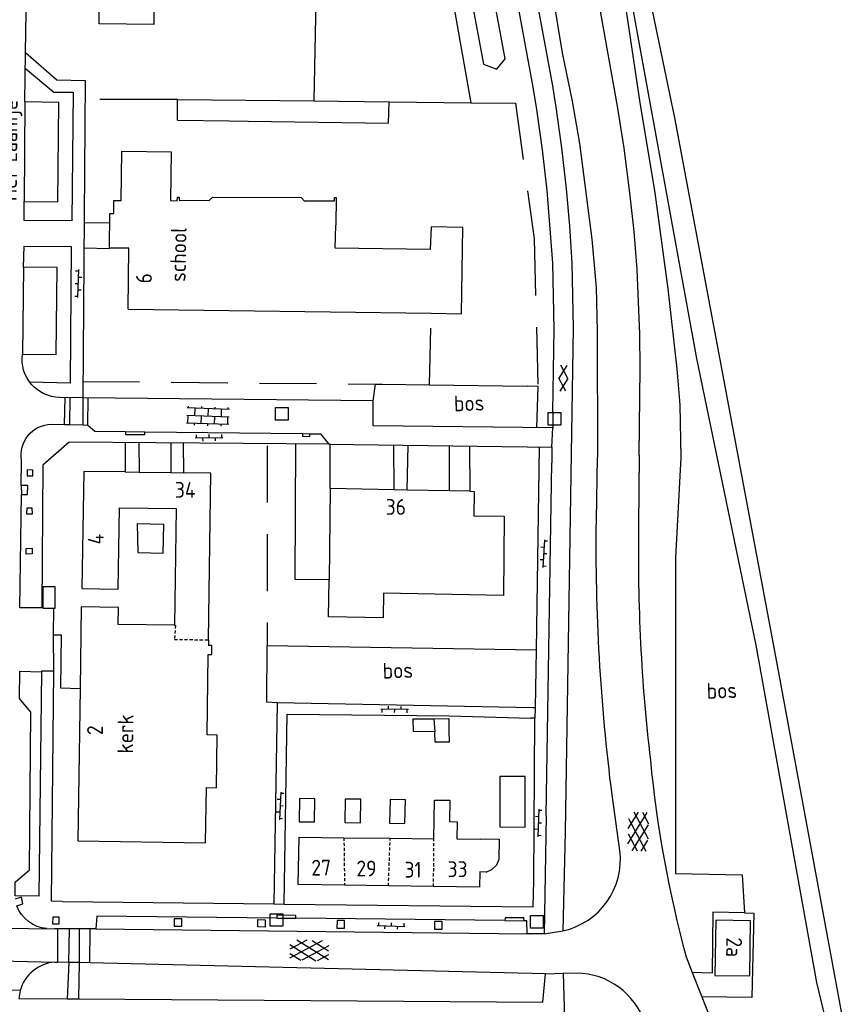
# Model space of a CAD drawing. Extents: x 168875 to 176000, y 513888 to 528000.
# Tile 90 of 106: x 172367 to 172497, y 526441 to 526596. Entities that reach past the tile are written whole.
import ezdxf

# ---------------------------------------------------------------- set-up
doc = ezdxf.new("R2010")
doc.units = 0
doc.header["$MEASUREMENT"] = 0
doc.linetypes.add('HIDDEN', pattern=[0.8, 0.5, -0.3])
doc.linetypes.add('LP', pattern=[14, 9, -5])
doc.layers.get('0').update_dxf_attribs({"linetype": 'CONTINUOUS'})
for name, color, linetype in [('BIJGEBOUW', 12, 'CONTINUOUS'), ('CULTUURAANDUIDING', 7, 'CONTINUOUS'), ('DAKRAND', 10, 'CONTINUOUS'), ('FUNCTIE_AANDUIDING', 7, 'CONTINUOUS'), ('HEK', 34, 'CONTINUOUS'), ('HOOFDGEBOUW', 1, 'CONTINUOUS'), ('HUISNUMMER', 7, 'CONTINUOUS'), ('INSTEEK_SLOOT', 72, 'CONTINUOUS'), ('KANT_VERHARDING', 252, 'CONTINUOUS'), ('KANT_WATER', 140, 'CONTINUOUS'), ('RASTER', 34, 'CONTINUOUS'), ('RIOOLPUT', 7, 'CONTINUOUS'), ('SEMANTIEK', 140, 'CONTINUOUS'), ('sluitlijn_verharding', 7, 'CONTINUOUS'), ('STRAATNAAM', 7, 'CONTINUOUS'), ('TALUD', 34, 'CONTINUOUS'), ('TUSSENMUUR', 12, 'HIDDEN')]:
    doc.layers.add(name, color=color, linetype=linetype)
doc.styles.add('ISOCP', font='ISOCP.shx', dxfattribs={"height": 1.8})

# ---------------------------------------------------------------- blocks, each defined once
blk = doc.blocks.new('S014')
at = {"color": 0}
for p, q in [((0, -0.75), (4.2, 1.67)), ((0, 0.65), (1.78, 1.67)), ((6.15, -0.75), (1.95, 1.67)), ((6.15, 0.65), (4.37, 1.67)), ((5.07, -1.52), (0, 1.4)), ((2.64, -1.52), (0, 0)), ((1.08, -1.52), (6.15, 1.4)), ((3.51, -1.52), (6.15, 0))]:
    blk.add_line(p, q, dxfattribs=at)
blk = doc.blocks.new('S024')
at = {"color": 0}
for p, q in [((0, 1.2), (6.7, 1.2)), ((0, 0), (6.7, 0)), ((0.2, 1.2), (0.2, 0)), ((1.25, 1.5), (1.25, 1.2)), ((1.25, 0), (1.25, -1.2)), ((2.3, 1.2), (2.3, 0)), ((3.35, 1.5), (3.35, 1.2)), ((3.35, 0), (3.35, -1.2)), ((4.4, 1.2), (4.4, 0)), ((5.45, 1.5), (5.45, 1.2)), ((5.45, 0), (5.45, -1.2)), ((6.5, 1.2), (6.5, 0)), ((0, -1.2), (6.7, -1.2)), ((0.2, -1.2), (0.2, -1.5)), ((2.3, -1.2), (2.3, -1.5)), ((4.4, -1.2), (4.4, -1.5)), ((6.5, -1.2), (6.5, -1.5))]:
    blk.add_line(p, q, dxfattribs=at)
blk = doc.blocks.new('S026')
at = {"color": 0}
for p, q in [((0, 0), (4.4, 0)), ((0.2, 0.5), (0.2, 0)), ((1.2, 0), (1.2, -0.5)), ((2.2, 0.5), (2.2, 0)), ((3.2, 0), (3.2, -0.5)), ((4.2, 0.5), (4.2, 0))]:
    blk.add_line(p, q, dxfattribs=at)
blk = doc.blocks.new('Q28')
at = {"color": 0}
blk.add_lwpolyline([(1, 1), (1, -1), (-1, -1), (-1, 1)], close=True, dxfattribs=at)
blk = doc.blocks.new('S012')
at = {"color": 0}
for p, q in [((1.18, 2.05), (0, 0)), ((1.4, 0), (0.22, 2.05)), ((1.18, -2.05), (0, 0)), ((1.4, 0), (0.21, -2.05))]:
    blk.add_line(p, q, dxfattribs=at)

msp = doc.modelspace()

# ---------------------------------------------------------------- linework, layer by layer
at = {"layer": 'BIJGEBOUW'}
for points in [[(172370.998, 526506.61), (172370.809, 526506.61), (172370.805, 526503.256), (172372.546, 526503.253)], [(172372.546, 526503.253), (172372.783, 526503.253), (172372.787, 526506.607), (172370.998, 526506.61)], [(172443.112, 526468.607), (172447.137, 526468.592), (172447.167, 526476.609), (172443.142, 526476.624), (172443.112, 526468.607)], [(172413.861, 526473.066), (172411.409, 526473.095), (172411.367, 526469.441), (172413.819, 526469.412), (172413.861, 526473.066)], [(172421.127, 526472.984), (172418.648, 526473.022), (172418.591, 526469.319), (172421.07, 526469.281), (172421.127, 526472.984)], [(172428.185, 526472.93), (172425.756, 526472.967), (172425.698, 526469.214), (172428.127, 526469.176), (172428.185, 526472.93)]]:
    msp.add_lwpolyline(points, dxfattribs=at)
at = {"layer": 'DAKRAND'}
for points in [[(172392.128, 526580.507), (172392.155, 526583.767)], [(172392.155, 526583.767), (172413.686, 526583.561)], [(172403.321, 526580.359), (172425.497, 526580.065), (172425.62, 526583.447)], [(172413.686, 526583.561), (172425.62, 526583.447)], [(172392.128, 526580.507), (172400.288, 526580.399)], [(172400.288, 526580.399), (172403.321, 526580.359)], [(172432.83, 526483.656), (172429.494, 526483.725), (172429.437, 526485.709), (172432.706, 526485.755)], [(172432.706, 526485.755), (172435.085, 526485.788), (172435.044, 526483.807), (172435.105, 526482.02), (172432.926, 526482.018), (172432.83, 526483.656)], [(172432.706, 526485.755), (172432.83, 526483.656)]]:
    msp.add_lwpolyline(points, dxfattribs=at)
at = {"layer": 'HEK', "linetype": 'LP'}
for points in [[(172392.155, 526583.767), (172388.839, 526583.773), (172377.624, 526583.822)], [(172425.62, 526583.447), (172434.26, 526583.31)], [(172432.018, 526538.605), (172432.261, 526549.941)], [(172377.111, 526539.165), (172423.464, 526538.706)], [(172423.464, 526538.706), (172424.559, 526538.695)], [(172406.295, 526528.969), (172406.319, 526497.336)]]:
    msp.add_lwpolyline(points, dxfattribs=at)
at = {"layer": 'HOOFDGEBOUW'}
for points in [[(172378.618, 526607.775), (172382.348, 526607.754), (172382.37, 526611.754), (172394.296, 526611.688), (172394.258, 526606.429), (172389.668, 526606.462), (172389.622, 526599.982), (172388.422, 526599.99), (172388.394, 526595.69), (172379.744, 526595.748), (172379.784, 526601.818), (172378.584, 526601.825), (172378.618, 526607.775)], [(172384.318, 526550.601), (172384.452, 526560.232), (172381.37, 526560.275), (172381.446, 526565.724), (172382.041, 526565.716), (172382.07, 526567.826), (172383.229, 526567.81), (172383.338, 526575.628), (172391.155, 526575.519), (172391.048, 526567.781), (172392.098, 526567.766), (172392.106, 526568.331)], [(172392.106, 526568.331), (172392.376, 526568.33), (172392.374, 526567.828), (172397.148, 526567.813), (172397.652, 526568.313), (172411.694, 526568.267), (172412.194, 526567.764), (172416.948, 526567.749), (172416.95, 526568.25), (172417.24, 526568.249), (172417.168, 526563.899)], [(172432.261, 526549.941), (172437.056, 526549.875), (172437.254, 526563.546), (172432.246, 526563.635), (172432.126, 526560.028), (172417.1, 526560.243), (172417.168, 526563.899)], [(172384.318, 526550.601), (172432.261, 526549.941)], [(172383.875, 526524.814), (172377.294, 526524.911), (172377.02, 526506.367), (172382.756, 526506.282), (172382.948, 526519.147), (172391.94, 526519.014), (172391.666, 526500.54)], [(172383.875, 526524.814), (172386.059, 526524.781)], [(172386.059, 526524.781), (172391.083, 526524.707)], [(172391.083, 526524.707), (172393.077, 526524.677)], [(172397.041, 526498.225), (172397.432, 526524.613), (172393.077, 526524.677)], [(172438.372, 526521.76), (172439.059, 526521.747), (172439.02, 526517.877), (172443.83, 526517.828), (172443.701, 526505.239), (172424.751, 526505.608), (172424.676, 526501.728), (172416.047, 526501.896), (172416.109, 526507.725)], [(172416.263, 526522.185), (172416.109, 526507.725)], [(172426.351, 526521.991), (172416.263, 526522.185)], [(172428.482, 526521.95), (172426.351, 526521.991)], [(172435.148, 526521.822), (172428.482, 526521.95)], [(172438.372, 526521.76), (172435.148, 526521.822)], [(172391.666, 526500.54), (172382.77, 526500.671), (172382.81, 526503.378), (172376.908, 526503.465), (172376.716, 526490.531)], [(172397.041, 526498.225), (172397.028, 526497.33)], [(172396.565, 526466.093), (172396.695, 526474.852), (172398.295, 526474.828), (172398.418, 526483.167), (172396.818, 526483.191), (172397.007, 526495.93), (172397.557, 526495.922), (172397.578, 526497.321), (172397.028, 526497.33)], [(172376.716, 526490.531), (172376.358, 526466.392), (172396.565, 526466.093)], [(172432.716, 526466.75), (172432.796, 526472.875), (172435.214, 526472.844), (172435.17, 526469.455), (172436.38, 526469.439), (172436.344, 526466.71)], [(172418.559, 526459.369), (172411.236, 526459.474), (172411.392, 526466.983), (172418.464, 526466.906)], [(172418.464, 526466.906), (172425.781, 526466.826)], [(172425.781, 526466.826), (172432.716, 526466.75)], [(172436.344, 526466.71), (172440.022, 526466.67)], [(172440.022, 526466.73), (172443.023, 526466.689)], [(172440.022, 526466.67), (172440.022, 526466.73)], [(172443.023, 526466.689), (172442.979, 526463.469), (172442.613, 526462.539)], [(172440.951, 526461.467), (172441.876, 526461.848), (172442.613, 526462.539)], [(172440.951, 526461.467), (172439.951, 526461.48), (172439.918, 526459.062), (172432.642, 526459.167)], [(172425.515, 526459.269), (172418.559, 526459.369)], [(172432.642, 526459.167), (172425.515, 526459.269)], [(172482.774, 526453.737), (172477.318, 526453.864), (172477.128, 526445.103), (172482.684, 526445.028), (172482.774, 526453.737)]]:
    msp.add_lwpolyline(points, dxfattribs=at)
at = {"layer": 'INSTEEK_SLOOT'}
for points in [[(172494.63, 526438.485), (172493.3, 526444), (172483.7, 526497.4), (172474.3, 526542.8), (172463.465, 526602.147)], [(172466.9, 526599.4), (172470.8, 526580.6), (172487, 526494.2), (172497.476, 526437.646)]]:
    msp.add_lwpolyline(points, dxfattribs=at)
at = {"layer": 'KANT_VERHARDING'}
for points in [[(172448.41, 526585.76), (172426.46, 526705.21), (172424.46, 526717.06), (172421.72, 526735.28), (172420.426, 526745.309), (172419.08, 526758.81)], [(172439.21, 526667.49), (172442.665, 526647.674), (172447.542, 526622.304), (172449.487, 526610.971), (172451.493, 526600.186), (172452.991, 526591.202), (172454.566, 526583.509), (172455.716, 526576.819), (172457.678, 526561.657), (172458.36, 526554.032), (172458.509, 526547.066), (172458.609, 526527.086)], [(172436.95, 526664.33), (172451.449, 526585.964), (172452.01, 526582.58), (172452.887, 526576.117), (172453.65, 526569.64), (172454.17, 526563.776), (172454.53, 526557.9), (172454.76, 526547.66), (172453.495, 526467.848)], [(172465.173, 526527.496), (172465.346, 526541.251), (172465.263, 526546.625), (172464.886, 526556.878), (172464.369, 526562.907), (172463.705, 526569.039), (172462.812, 526576.072), (172461.762, 526582.759), (172458.963, 526598.335), (172447.637, 526659.155), (172447.336, 526661.35)], [(172368.108, 526591.244), (172368.447, 526613.805), (172369.663, 526613.839), (172369.757, 526617.346)], [(172368.071, 526588.724), (172372.554, 526584.928), (172375.617, 526584.957), (172375.412, 526564.594), (172367.866, 526564.623), (172367.884, 526567.627), (172373.211, 526567.579), (172373.342, 526583.339), (172367.993, 526583.409), (172368.108, 526591.244)], [(172368.108, 526591.244), (172373.064, 526586.92), (172377.508, 526586.797), (172377.146, 526536.573)], [(172451.526, 526534.332), (172451.72, 526547.43), (172451.51, 526557.87), (172450.64, 526569.37), (172449.894, 526575.81), (172448.99, 526582.23), (172448.41, 526585.76)], [(172367.993, 526583.409), (172367.884, 526567.627)], [(172377.346, 526564.329), (172381.426, 526564.263)], [(172367.747, 526557.258), (172367.854, 526560.573)], [(172367.854, 526560.573), (172375.33, 526560.51)], [(172375.33, 526560.51), (172375.161, 526538.876)], [(172377.317, 526560.299), (172381.37, 526560.212), (172381.37, 526560.275)], [(172367.747, 526557.258), (172367.599, 526543.484)], [(172373.095, 526557.199), (172367.747, 526557.258)], [(172372.923, 526543.414), (172373.095, 526557.199)], [(172367.599, 526543.484), (172372.923, 526543.414)], [(172375.161, 526538.876), (172368.769, 526539.01)], [(172377.146, 526536.573), (172373.473, 526536.613)], [(172374.274, 526532.332), (172374.353, 526536.603)], [(172375.083, 526536.595), (172375.032, 526532.315)], [(172451.526, 526534.332), (172451.526, 526531.782), (172423.113, 526532.107), (172423.096, 526536.066), (172377.146, 526536.573)], [(172377.18, 526532.265), (172377.219, 526536.572)], [(172377.95, 526536.564), (172377.888, 526532.249)], [(172372.168, 526532.381), (172374.274, 526532.332)], [(172374.274, 526532.332), (172375.032, 526532.315)], [(172375.032, 526532.315), (172377.18, 526532.265)], [(172377.18, 526532.265), (172377.926, 526532.248), (172379.06, 526531.27), (172383.909, 526531.203), (172383.929, 526530.745), (172386.96, 526530.723), (172386.968, 526531.18), (172411.89, 526530.892), (172411.917, 526530.474), (172413.05, 526530.456), (172413.065, 526530.88), (172414.745, 526530.85), (172416.102, 526529.216), (172451.368, 526528.751), (172451.363, 526526.255)], [(172383.909, 526531.203), (172386.968, 526531.18)], [(172411.89, 526530.892), (172413.065, 526530.88)], [(172451.368, 526528.751), (172451.526, 526531.782)], [(172416.281, 526527.298), (172416.278, 526529.201), (172374.965, 526529.547), (172370.832, 526525.902), (172370.649, 526503.293)], [(172383.87, 526529.472), (172383.875, 526524.814)], [(172386.005, 526529.455), (172386.059, 526524.781)], [(172391.081, 526529.412), (172391.083, 526524.707)], [(172393.021, 526529.396), (172393.077, 526524.677)], [(172416.109, 526507.725), (172410.766, 526507.807), (172410.87, 526529.246)], [(172426.326, 526529.081), (172426.351, 526521.991)], [(172428.482, 526521.95), (172428.628, 526529.051)], [(172435.148, 526521.822), (172435.184, 526528.964)], [(172438.359, 526528.923), (172438.372, 526521.76)], [(172449.356, 526528.778), (172448.861, 526496.64)], [(172370.649, 526503.293), (172367.2, 526503.292), (172367.428, 526521.253), (172368.415, 526521.241), (172368.457, 526522.685), (172367.42, 526522.671), (172367.451, 526526.627)], [(172416.263, 526522.185), (172416.281, 526527.298)], [(172450.461, 526470.434), (172451.363, 526526.255)], [(172458.403, 526517.203), (172458.609, 526527.086)], [(172465.173, 526527.496), (172465.094, 526516.33)], [(172369.26, 526524.214), (172369.265, 526525.097), (172368.332, 526525.141), (172368.332, 526524.228)], [(172368.332, 526524.228), (172369.26, 526524.214)], [(172367.42, 526522.671), (172367.428, 526521.253)], [(172369.177, 526518.178), (172369.149, 526519.099), (172368.278, 526519.088), (172368.25, 526518.197)], [(172368.25, 526518.197), (172369.177, 526518.178)], [(172369.116, 526511.834), (172368.186, 526511.814), (172368.168, 526512.692), (172369.141, 526512.727)], [(172369.141, 526512.727), (172369.116, 526511.834)], [(172372.532, 526499.037), (172372.546, 526503.253)], [(172372.543, 526493.294), (172372.532, 526499.037)], [(172448.861, 526496.64), (172448.72, 526487.47)], [(172366.423, 526457.697), (172366.427, 526459.848), (172368.725, 526461.834), (172368.914, 526486.768), (172367.129, 526488.924), (172367.165, 526493.274), (172370.599, 526493.19)], [(172373.934, 526456.811), (172372.173, 526456.87), (172372.543, 526493.294), (172370.629, 526493.291), (172370.599, 526493.19)], [(172370.599, 526493.19), (172370.615, 526493.19), (172370.204, 526457.656), (172366.423, 526457.697)], [(172407.896, 526488.238), (172407.375, 526456.413)], [(172448.33, 526487.47), (172407.896, 526488.238)], [(172448.72, 526487.47), (172448.33, 526487.47)], [(172409.009, 526456.395), (172409.493, 526486.471), (172435.094, 526486.183), (172448.03, 526485.81)], [(172448.68, 526485.83), (172448.03, 526485.81)], [(172448.508, 526460.066), (172448.68, 526485.83)], [(172462.123, 526464.877), (172460.894, 526473.673)], [(172450.461, 526470.434), (172450.132, 526451.704)], [(172453.495, 526467.848), (172453.126, 526452.16)], [(172409.009, 526456.395), (172448.393, 526455.946), (172448.508, 526460.066)], [(172367.429, 526457.485), (172366.422, 526457.181)], [(172367.657, 526456.447), (172367.429, 526457.485)], [(172366.704, 526456.137), (172367.657, 526456.447)], [(172373.934, 526456.811), (172407.375, 526456.413)], [(172407.375, 526456.413), (172409.009, 526456.395)], [(172372.392, 526454.325), (172372.373, 526453.268), (172373.427, 526453.281), (172373.434, 526454.314), (172372.392, 526454.325)], [(172407.831, 526454.182), (172379.393, 526454.477), (172379.226, 526452.501)], [(172410.872, 526454.157), (172410.87, 526454.603), (172407.824, 526454.637), (172407.831, 526454.182)], [(172481.863, 526455.018), (172476.842, 526455.135), (172476.706, 526445.475), (172473.572, 526445.548)], [(172481.863, 526455.018), (172483.299, 526454.985), (172482.986, 526441.617), (172475.07, 526441.729)], [(172391.629, 526454.065), (172391.616, 526452.914), (172392.806, 526452.921), (172392.836, 526454.066), (172391.629, 526454.065)], [(172404.816, 526452.769), (172404.831, 526453.946), (172406.011, 526453.912), (172406.014, 526452.736), (172404.816, 526452.769)], [(172407.831, 526454.182), (172410.872, 526454.157)], [(172443.923, 526453.801), (172410.872, 526454.157)], [(172418.57, 526453.794), (172417.388, 526453.817), (172417.358, 526452.589), (172418.573, 526452.569), (172418.57, 526453.794)], [(172432.817, 526453.625), (172432.783, 526452.449), (172433.991, 526452.434), (172434.007, 526453.624), (172432.817, 526453.625)], [(172446.957, 526453.741), (172446.936, 526454.213), (172443.96, 526454.229), (172443.923, 526453.801)], [(172443.923, 526453.801), (172446.957, 526453.741)], [(172447.473, 526451.684), (172447.426, 526453.721), (172446.957, 526453.741)], [(172356.069, 526452.702), (172372.711, 526452.501)], [(172373.151, 526452.496), (172372.711, 526452.501)], [(172375.026, 526452.498), (172373.151, 526452.496)], [(172373.151, 526452.496), (172373.155, 526447.214)], [(172374.915, 526447.172), (172375.026, 526452.498)], [(172376.57, 526452.499), (172375.026, 526452.498)], [(172376.57, 526452.499), (172376.55, 526447.133)], [(172378.322, 526452.5), (172376.57, 526452.499)], [(172378.255, 526447.091), (172378.322, 526452.5)], [(172379.226, 526452.501), (172378.322, 526452.5)], [(172379.226, 526452.501), (172447.473, 526451.684)], [(172450.132, 526451.704), (172447.473, 526451.684)], [(172355.439, 526447.629), (172372.744, 526447.224)], [(172372.744, 526447.224), (172373.155, 526447.214)], [(172374.915, 526447.172), (172373.155, 526447.214)], [(172374.915, 526447.172), (172374.688, 526441.405)], [(172376.55, 526447.133), (172374.915, 526447.172)], [(172376.55, 526447.133), (172376.45, 526441.392)], [(172378.255, 526447.091), (172376.55, 526447.133)], [(172450.372, 526445.331), (172378.255, 526447.091)], [(172472.591, 526448.048), (172473.572, 526445.548)], [(172376.45, 526441.392), (172449.94, 526440.852), (172450.372, 526445.331)], [(172456.204, 526445.411), (172453.179, 526445.458)], [(172453.179, 526445.458), (172453.443, 526436.413)], [(172473.572, 526445.548), (172475.07, 526441.729)], [(172367.247, 526442.699), (172360.869, 526442.762)], [(172367.247, 526442.699), (172367.027, 526441.44)], [(172367.027, 526441.44), (172374.688, 526441.405)], [(172374.688, 526441.405), (172376.45, 526441.392)], [(172475.07, 526441.729), (172478.45, 526433.111), (172479.624, 526429.535), (172480.668, 526425.919)]]:
    msp.add_lwpolyline(points, dxfattribs=at)
for points in [[(172373.473, 526536.613, -0.4488786), (172367.599, 526543.484)], [(172367.451, 526526.627, -0.460032), (172372.168, 526532.381)], [(172460.894, 526473.673, -0.0345279), (172458.403, 526517.203)], [(172465.094, 526516.33, 0.0335894), (172466.952, 526479.176)], [(172466.952, 526479.176, 0.0419214), (172472.591, 526448.048)], [(172453.126, 526452.16, 0.38666), (172462.123, 526464.877)], [(172371.457, 526452.516, -0.2927879), (172366.704, 526456.137)], [(172372.744, 526447.224, 0.3160926), (172367.247, 526442.699)], [(172466.347, 526436.773, 0.3166517), (172456.204, 526445.411)]]:
    msp.add_lwpolyline(points, format="xyb", dxfattribs=at)
at = {"layer": 'KANT_WATER'}
msp.add_lwpolyline([(172425.01, 526672.84), (172440.54, 526589.41), (172442.68, 526588.6), (172443.99, 526590.22), (172428, 526676.54)], dxfattribs=at)
at = {"layer": 'RASTER', "linetype": 'LP'}
for points in [[(172434.26, 526583.31), (172438.546, 526583.272)], [(172438.546, 526583.272), (172445.62, 526583.21), (172448.55, 526561.73), (172449.18, 526538.35)], [(172449.18, 526538.35), (172447.44, 526538.42)]]:
    msp.add_lwpolyline(points, dxfattribs=at)
at = {"layer": 'sluitlijn_verharding'}
for points in [[(172448.72, 526487.47), (172448.68, 526485.83)], [(172450.132, 526451.704), (172453.126, 526452.16)], [(172450.372, 526445.331), (172453.179, 526445.458)]]:
    msp.add_lwpolyline(points, dxfattribs=at)
at = {"layer": 'TALUD'}
for points in [[(172397.815, 526673.619), (172410.895, 526673.621), (172409.369, 526653.513), (172409.151, 526641.035), (172409.393, 526636.106), (172410.323, 526630.765), (172412.812, 526619.322), (172413.688, 526613.782), (172414.105, 526607.706), (172414.085, 526602.137), (172413.686, 526583.561)], [(172422.72, 526672.92), (172438.546, 526583.272)], [(172463.465, 526602.147), (172462.378, 526602.19), (172463.214, 526597.1), (172465.212, 526583.628), (172467.633, 526569.004), (172469.695, 526553.839), (172471.113, 526541.126), (172471.638, 526535.446), (172471.756, 526527.088), (172470.939, 526511.278), (172470.926, 526461.253), (172481.471, 526461.031), (172481.863, 526455.018)], [(172423.096, 526536.066), (172423.464, 526538.706)], [(172424.559, 526538.695), (172432.018, 526538.605)], [(172432.018, 526538.605), (172447.44, 526538.42)], [(172448.975, 526531.811), (172449.18, 526538.35)], [(172385.841, 526512.072), (172389.867, 526511.986), (172389.964, 526516.509), (172385.739, 526516.6), (172385.841, 526512.072)], [(172372.532, 526499.037), (172373.748, 526499.012), (172373.621, 526490.644), (172376.716, 526490.531)], [(172407.896, 526488.238), (172406.264, 526488.372), (172406.319, 526497.336)], [(172406.319, 526497.336), (172448.861, 526496.64)]]:
    msp.add_lwpolyline(points, dxfattribs=at)
at = {"layer": 'TUSSENMUUR'}
for points in [[(172391.666, 526500.54), (172391.814, 526500.531), (172391.639, 526498.31), (172397.041, 526498.225)], [(172418.464, 526466.906), (172418.559, 526459.369)], [(172425.515, 526459.269), (172425.781, 526466.826)], [(172432.642, 526459.167), (172432.716, 526466.75)]]:
    msp.add_lwpolyline(points, dxfattribs=at)

# ---------------------------------------------------------------- block references
at = {"layer": 'RIOOLPUT'}
for p in [(172408.62, 526534.026), (172451.8, 526533.22), (172407.785, 526453.876), (172448.968, 526453.581)]:
    msp.add_blockref('Q28', p, dxfattribs=at)
at = {"layer": 'SEMANTIEK'}
for name, p, rotation in [('S026', (172376.363, 526552.461), 87.99773940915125), ('S012', (172452.481, 526539.689), 357.9252570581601), ('S024', (172400.317, 526533.518), 177.997739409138), ('S026', (172394.908, 526530.199), 0.8858123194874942), ('S026', (172450.184, 526514.077), 266.8721938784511), ('S026', (172428.696, 526487.189), 179.3502685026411), ('S026', (172408.491, 526474.129), 266.8461812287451), ('S026', (172449.286, 526471.431), 268.3068933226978), ('S014', (172465.059, 526470.96), 267.9977394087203), ('S026', (172423.724, 526453.013), 358.0196791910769), ('S014', (172416.049, 526449.02), 178.0048472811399)]:
    msp.add_blockref(name, p, dxfattribs=dict(at, rotation=rotation))

# ---------------------------------------------------------------- texts
at = {"layer": 'CULTUURAANDUIDING', "style": 'ISOCP'}
for p in [(172435.909, 526534.394), (172424.628, 526492.076), (172475.896, 526488.884)]:
    msp.add_text('bos', height=2.5, rotation=1.95067, dxfattribs=at).set_placement(p)
at = {"layer": 'FUNCTIE_AANDUIDING', "style": 'ISOCP'}
for s, rotation, p in [('school', 88.78285, (172393.407, 526554.894)), ('kerk', 89.15022, (172385.094, 526480.221))]:
    msp.add_text(s, height=2.5, rotation=rotation, dxfattribs=at).set_placement(p)
at = {"layer": 'HUISNUMMER', "style": 'ISOCP'}
for s, rotation, p in [('6', 89.57001, (172388.067, 526554.664)), ('4', 89.15616, (172380.439, 526513.321)), ('2', 89.1501, (172380.317, 526483.139)), ('2a', 269.19068, (172478.98, 526451.142))]:
    msp.add_text(s, height=2.5, rotation=rotation, dxfattribs=at).set_placement(p)
for s, p in [('34', (172391.721, 526520.731)), ('36', (172425.08, 526518.034)), ('27', (172413.31, 526460.907)), ('29', (172420.437, 526460.781)), ('31', (172428.047, 526460.585)), ('33', (172434.864, 526460.677))]:
    msp.add_text(s, height=2.5, dxfattribs=at).set_placement(p)
at = {"layer": 'STRAATNAAM', "style": 'ISOCP'}
msp.add_text('Het Laantje', height=2.5, rotation=89.41735, dxfattribs=at).set_placement((172366.685, 526567.696))

doc.saveas('drawing.dxf')
